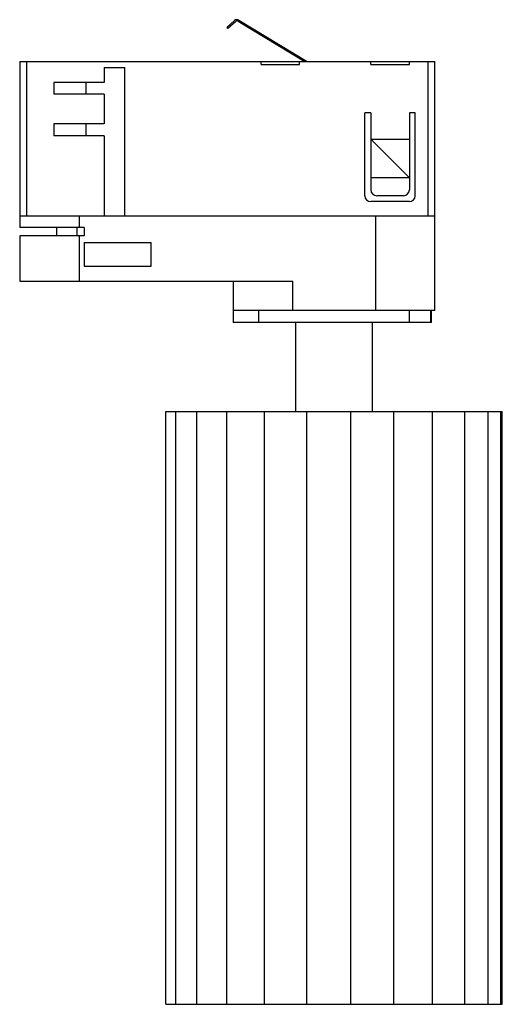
# Paper-space layout '_Normal a' of a CAD drawing. Header units: millimetres. Extents: x -35 to 46, y -122 to 44.
import ezdxf

# ---------------------------------------------------------------- set-up
doc = ezdxf.new("R2010")
doc.units = ezdxf.units.MM

psp = doc.layouts.new('_Normal a')

# ---------------------------------------------------------------- linework, layer by layer
at = {"color": 7, "linetype": 'Continuous', "lineweight": 25}
for p, q in [((-0.07, 42.77), (1.24, 43.93)), ((0.07, 42.62), (1.37, 43.78)), ((1.84, 43.82), (13.09, 37)), ((1.95, 43.99), (13.48, 37)), ((-0.07, 42.77), (0.07, 42.62)), ((-35, 37), (-35, 9)), ((-35, 37), (34.97, 37)), ((-33.83, 37), (-33.83, 11)), ((5.69, 36.5), (5.69, 37)), ((12.19, 36.5), (12.19, 37)), ((24.19, 36.5), (24.19, 37)), ((30.69, 36.5), (30.69, 37)), ((33.81, 37), (33.81, 11)), ((34.97, 11), (34.97, 37)), ((-20.75, 36), (-17.25, 36)), ((-20.75, 36), (-20.75, 33.5)), ((-17.25, 11), (-17.25, 36)), ((5.69, 36.5), (12.19, 36.5)), ((24.19, 36.5), (30.69, 36.5)), ((-20.75, 33.5), (-29.25, 33.5)), ((-29.25, 33.5), (-29.25, 31.5)), ((-23.8, 31.5), (-23.8, 33.5)), ((-20.75, 31.5), (-29.25, 31.5)), ((-20.75, 31.5), (-20.75, 26.5)), ((24.19, 28.39), (23.19, 28.39)), ((23.19, 14.39), (23.19, 28.39)), ((24.19, 28.39), (24.19, 15.39)), ((30.69, 28.39), (30.69, 15.39)), ((31.69, 28.39), (30.69, 28.39)), ((31.69, 14.39), (31.69, 28.39)), ((-20.75, 26.5), (-29.25, 26.5)), ((-29.25, 26.5), (-29.25, 24.5)), ((-23.8, 24.5), (-23.8, 26.5)), ((-20.75, 24.5), (-29.25, 24.5)), ((-20.75, 24.5), (-20.75, 11)), ((30.69, 17.43), (24.19, 23.93)), ((24.19, 23.93), (30.69, 23.93)), ((30.69, 17.43), (24.19, 17.43)), ((30.69, 13.39), (24.19, 13.39)), ((29.69, 14.39), (25.19, 14.39)), ((-35, 11), (35, 11)), ((-24.98, 11), (-24.98, 9)), ((24.98, 11), (24.98, -5)), ((35, -5), (35, 11)), ((-24.16, 9), (-35, 9)), ((-28.8, 9), (-28.8, 7.62)), ((-25.39, 9), (-25.39, 7.62)), ((-24.16, 9), (-24.16, 7.62)), ((-35, 7.62), (-35, 0)), ((-24.16, 7.62), (-35, 7.62)), ((-24.98, 7.62), (-24.98, 0)), ((-24.16, 6.5), (-24.16, 2.5)), ((-24.16, 6.5), (-12.84, 6.5)), ((-12.84, 2.5), (-12.84, 6.5)), ((-24.16, 2.5), (-12.84, 2.5)), ((-35, 0), (11.02, 0)), ((1, 0), (1, -7)), ((11.02, -5), (11.02, 0)), ((35, -5), (1, -5)), ((1.07, -7), (1.07, -5)), ((5.3, -7), (5.3, -5)), ((30.7, -7), (30.7, -5)), ((34.34, -7), (34.34, -5)), ((34.4, -7), (34.4, -5)), ((34.4, -7), (1, -7)), ((11.5, -7), (11.5, -22)), ((24.5, -22), (24.5, -7)), ((-10.36, -22), (46.36, -22)), ((-10.36, -122), (-10.36, -22)), ((-8.66, -122), (-8.66, -22)), ((-5.15, -122), (-5.15, -22)), ((-0.06, -122), (-0.06, -22)), ((6.26, -122), (6.26, -22)), ((13.38, -122), (13.38, -22)), ((20.82, -122), (20.82, -22)), ((28.06, -122), (28.06, -22)), ((34.62, -122), (34.62, -22)), ((40.05, -122), (40.05, -22)), ((43.97, -122), (43.97, -22)), ((46.12, -122), (46.12, -22)), ((46.36, -122), (46.36, -22)), ((-10.36, -122), (46.36, -122))]:
    psp.add_line(p, q, dxfattribs=at)
for centre, radius, start, end in [((1.63, 43.48), 0.6, 58.7753, 131.4677), ((1.63, 43.48), 0.4, 58.7753, 131.4677), ((25.19, 15.39), 1, 180, 270), ((29.69, 15.39), 1, 270, 0), ((24.19, 14.39), 1, 180, 270), ((30.69, 14.39), 1, 270, 0)]:
    psp.add_arc(centre, radius, start, end, dxfattribs=at)

doc.saveas('drawing.dxf')
